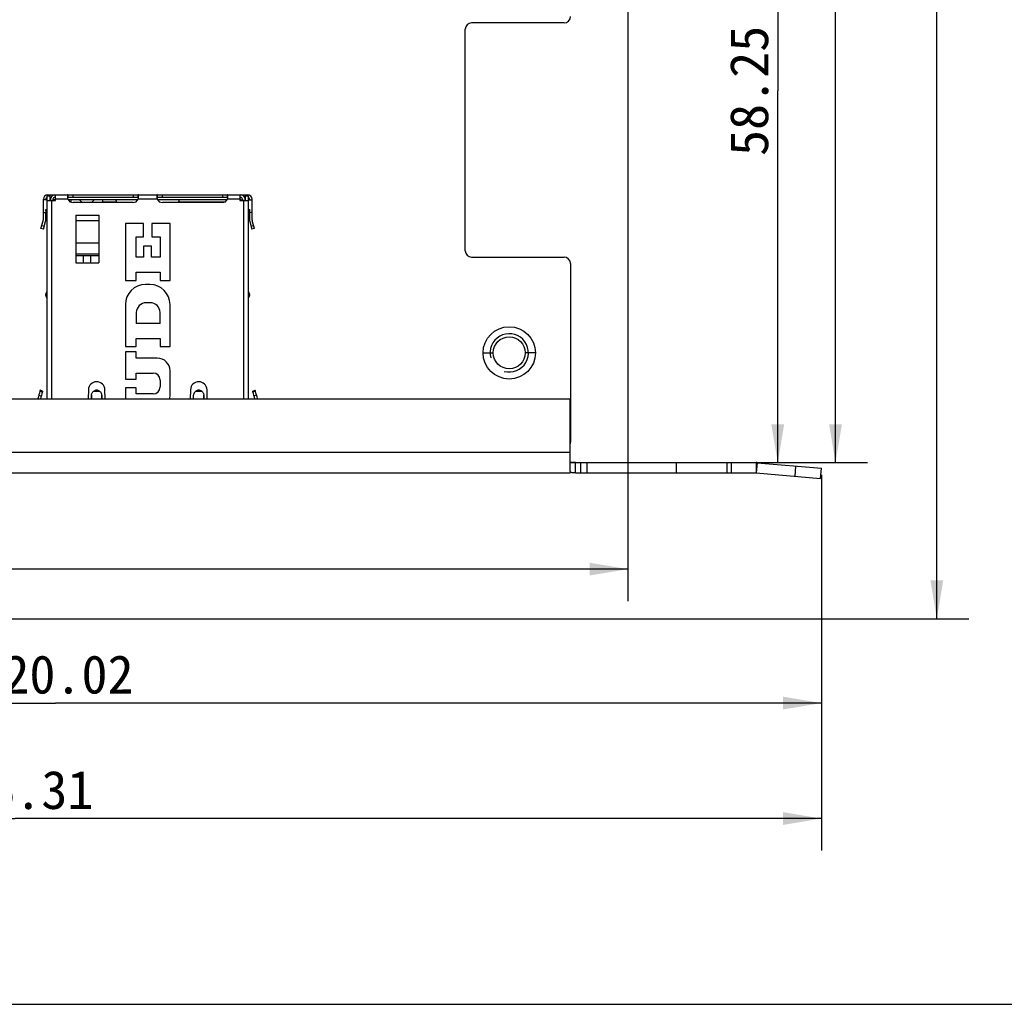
# Model space of a CAD drawing. Header units: millimetres. Extents: x 0 to 420, y 0 to 297.
# Tile 5 of 13: x 207 to 284, y 0 to 77. Entities that reach past the tile are written whole.
import ezdxf
from ezdxf.enums import TextEntityAlignment as Align

# ---------------------------------------------------------------- set-up
doc = ezdxf.new("R2010")
doc.units = ezdxf.units.MM
doc.header["$LTSCALE"] = 23.1
doc.layers.get('0').update_dxf_attribs({"linetype": 'CONTINUOUS'})
doc.layers.add('00_COMPONENTS', color=7, linetype='CONTINUOUS')
doc.layers.add('51__DRAFT_DIMS', color=7, linetype='CONTINUOUS')
doc.styles.get("Standard").update_dxf_attribs({"font": 'simfang.ttf'})
doc.dimstyles.new('DIMSTYLE_1', dxfattribs={"dimtxt": 3, "dimasz": 3, "dimexe": 2.5, "dimexo": 0.5, "dimgap": 0.75, "dimtad": 1, "dimdec": 1, "dimdsep": 46, "dimtxsty": 'STANDARD', "dimblk": '_FILLED', "dimblk1": '_FILLED', "dimblk2": '_FILLED', "dimcen": 0.09, "dimclrt": 3, "dimazin": 2, "dimtp": 0.5, "dimtm": 0.5, "dimtfac": 1, "dimtdec": 1, "dimtofl": 0, "dimtmove": 0, "dimatfit": 3, "dimldrblk": '_FILLED', "dimfxl": 1, "dimtolj": 1, "dimarcsym": 0})
doc.dimstyles.new('DIMSTYLE_2', dxfattribs={"dimtxt": 3, "dimasz": 3, "dimexe": 2.5, "dimexo": 0.5, "dimgap": 0.75, "dimtad": 1, "dimdsep": 46, "dimtxsty": 'STANDARD', "dimblk": '_FILLED', "dimblk1": '_FILLED', "dimblk2": '_FILLED', "dimcen": 0.09, "dimclrt": 3, "dimazin": 2, "dimtp": 0.5, "dimtm": 0.5, "dimtfac": 1, "dimtofl": 0, "dimtmove": 0, "dimatfit": 3, "dimldrblk": '_FILLED', "dimfxl": 1, "dimtolj": 1, "dimarcsym": 0})
doc.dimstyles.new('DIMSTYLE_3', dxfattribs={"dimtxt": 3, "dimasz": 3, "dimexe": 2.5, "dimexo": 0.5, "dimgap": 0.75, "dimtad": 1, "dimdsep": 46, "dimtxsty": 'STANDARD', "dimblk": '_FILLED', "dimblk1": '_FILLED', "dimblk2": '_FILLED', "dimcen": 0.09, "dimclrt": 3, "dimazin": 2, "dimtp": 0.3, "dimtm": 0.3, "dimtfac": 1, "dimtofl": 0, "dimtmove": 0, "dimatfit": 3, "dimldrblk": '_FILLED', "dimfxl": 1, "dimtolj": 1, "dimarcsym": 0})

# ---------------------------------------------------------------- blocks, each defined once
blk = doc.blocks.new('_FILLED')
at = {"color": 0, "linetype": 'ByBlock'}
blk.add_solid([(0, 0), (-1, 0.167), (-1, -0.167)], dxfattribs=at)
blk = doc.blocks.new('*D1')
at = {"layer": '51__DRAFT_DIMS', "color": 4}
for p, q in [((241.569, 211.182), (281.017, 211.182)), ((278.517, 211.182), (278.517, 120.692)), ((278.517, 30.202), (278.517, 120.692)), ((149.959, 30.202), (281.017, 30.202))]:
    blk.add_line(p, q, dxfattribs=at)
at = {"layer": '51__DRAFT_DIMS', "color": 4, "xscale": 3, "yscale": 3, "zscale": 3}
for p, rotation in [((278.517, 211.182), 90), ((278.517, 30.202), 270)]:
    blk.add_blockref('_FILLED', p, dxfattribs=dict(at, rotation=rotation))
at = {"layer": '51__DRAFT_DIMS', "color": 3}
blk.add_text('181', height=3, rotation=90, dxfattribs=at).set_placement((277.767, 120.692), align=Align.CENTER)
blk = doc.blocks.new('*D2')
at = {"layer": '51__DRAFT_DIMS', "color": 4}
for p, q in [((269.474, 41.489), (269.474, 21.097)), ((149.459, 30.202), (149.459, 21.097)), ((149.459, 23.597), (209.466, 23.597)), ((269.474, 23.597), (209.466, 23.597))]:
    blk.add_line(p, q, dxfattribs=at)
at = {"layer": '51__DRAFT_DIMS', "color": 4, "xscale": 3, "yscale": 3, "zscale": 3, "rotation": 180}
blk.add_blockref('_FILLED', (149.459, 23.597), dxfattribs=at)
at = {"layer": '51__DRAFT_DIMS', "color": 4, "xscale": 3, "yscale": 3, "zscale": 3}
blk.add_blockref('_FILLED', (269.474, 23.597), dxfattribs=at)
at = {"layer": '51__DRAFT_DIMS', "color": 3}
blk.add_text('120.02', height=3, dxfattribs=at).set_placement((209.466, 24.347), align=Align.CENTER)
blk = doc.blocks.new('*D3')
at = {"layer": '51__DRAFT_DIMS', "color": 4}
for p, q in [((254.319, 101.632), (254.319, 31.591)), ((143.169, 43.532), (143.169, 31.591)), ((143.169, 34.091), (198.744, 34.091)), ((254.319, 34.091), (198.744, 34.091))]:
    blk.add_line(p, q, dxfattribs=at)
at = {"layer": '51__DRAFT_DIMS', "color": 4, "xscale": 3, "yscale": 3, "zscale": 3, "rotation": 180}
blk.add_blockref('_FILLED', (143.169, 34.091), dxfattribs=at)
at = {"layer": '51__DRAFT_DIMS', "color": 4, "xscale": 3, "yscale": 3, "zscale": 3}
blk.add_blockref('_FILLED', (254.319, 34.091), dxfattribs=at)
at = {"layer": '51__DRAFT_DIMS', "color": 3}
blk.add_text('111.15', height=3, dxfattribs=at).set_placement((198.744, 34.841), align=Align.CENTER)
blk = doc.blocks.new('*D4')
at = {"layer": '51__DRAFT_DIMS', "color": 4}
for p, q in [((247.369, 100.682), (268.554, 100.682)), ((266.054, 100.682), (266.054, 71.557)), ((266.054, 42.432), (266.054, 71.557)), ((258.599, 42.432), (268.554, 42.432))]:
    blk.add_line(p, q, dxfattribs=at)
at = {"layer": '51__DRAFT_DIMS', "color": 4, "xscale": 3, "yscale": 3, "zscale": 3}
for p, rotation in [((266.054, 100.682), 90), ((266.054, 42.432), 270)]:
    blk.add_blockref('_FILLED', p, dxfattribs=dict(at, rotation=rotation))
at = {"layer": '51__DRAFT_DIMS', "color": 3}
blk.add_text('58.25', height=3, rotation=90, dxfattribs=at).set_placement((265.304, 71.557), align=Align.CENTER)
blk = doc.blocks.new('*D5')
at = {"layer": '51__DRAFT_DIMS', "color": 4}
for p, q in [((143.169, 43.532), (143.169, 12.052)), ((269.474, 41.489), (269.474, 12.052)), ((143.169, 14.552), (206.321, 14.552)), ((269.474, 14.552), (206.321, 14.552))]:
    blk.add_line(p, q, dxfattribs=at)
at = {"layer": '51__DRAFT_DIMS', "color": 4, "xscale": 3, "yscale": 3, "zscale": 3, "rotation": 180}
blk.add_blockref('_FILLED', (143.169, 14.552), dxfattribs=at)
at = {"layer": '51__DRAFT_DIMS', "color": 4, "xscale": 3, "yscale": 3, "zscale": 3}
blk.add_blockref('_FILLED', (269.474, 14.552), dxfattribs=at)
at = {"layer": '51__DRAFT_DIMS', "color": 3}
blk.add_text('126.31', height=3, dxfattribs=at).set_placement((206.321, 15.302), align=Align.CENTER)
blk = doc.blocks.new('*D6')
at = {"layer": '51__DRAFT_DIMS', "color": 4}
for p, q in [((241.569, 211.182), (273.078, 211.182)), ((270.578, 211.182), (270.578, 126.807)), ((270.578, 42.432), (270.578, 126.807)), ((262.562, 42.432), (273.078, 42.432))]:
    blk.add_line(p, q, dxfattribs=at)
at = {"layer": '51__DRAFT_DIMS', "color": 4, "xscale": 3, "yscale": 3, "zscale": 3}
for p, rotation in [((270.578, 211.182), 90), ((270.578, 42.432), 270)]:
    blk.add_blockref('_FILLED', p, dxfattribs=dict(at, rotation=rotation))
at = {"layer": '51__DRAFT_DIMS', "color": 3}
blk.add_text('168.75', height=3, rotation=90, dxfattribs=at).set_placement((269.828, 126.807), align=Align.CENTER)

msp = doc.modelspace()

# ---------------------------------------------------------------- linework, layer by layer
at = {"color": 7}
msp.add_line((0, 0), (420, 0), dxfattribs=at)
at = {"layer": '00_COMPONENTS', "color": 7}
for p, q in [((241.569, 59.032), (241.569, 76.382)), ((249.319, 76.882), (242.069, 76.882)), ((208.819, 63.322), (209.019, 63.322)), ((208.819, 47.432), (208.819, 63.322)), ((208.869, 63.412), (224.519, 63.412)), ((209.019, 63.322), (209.019, 62.962)), ((209.469, 62.962), (209.469, 63.412)), ((210.439, 63.412), (210.439, 63.212)), ((215.948, 63.212), (215.948, 63.412)), ((217.439, 63.412), (217.439, 63.212)), ((222.948, 63.212), (222.948, 63.412)), ((223.919, 63.412), (223.919, 62.962)), ((224.369, 63.322), (224.569, 63.322)), ((224.369, 62.962), (224.369, 63.322)), ((224.569, 63.322), (224.569, 47.432)), ((208.519, 61.459), (208.519, 63.062)), ((208.819, 63.032), (208.519, 63.032)), ((208.719, 63.032), (208.719, 63.062)), ((208.819, 62.962), (209.469, 62.962)), ((209.019, 63.212), (209.103, 63.212)), ((209.069, 63.032), (209.019, 63.032)), ((209.069, 63.062), (209.069, 62.962)), ((209.269, 63.062), (209.269, 62.962)), ((209.469, 63.032), (209.269, 63.032)), ((209.419, 63.212), (209.469, 63.212)), ((215.948, 63.212), (210.439, 63.212)), ((210.451, 63.037), (215.936, 63.037)), ((210.709, 62.837), (210.682, 62.837)), ((210.709, 62.828), (210.709, 63.037)), ((215.544, 62.807), (210.844, 62.807)), ((211.334, 63.037), (211.564, 62.807)), ((212.304, 62.807), (212.534, 63.037)), ((213.159, 63.037), (213.159, 62.807)), ((214.269, 62.837), (213.159, 62.837)), ((214.28, 62.807), (214.194, 63.037)), ((222.948, 63.212), (217.439, 63.212)), ((217.451, 63.037), (222.936, 63.037)), ((222.544, 62.807), (217.844, 62.807)), ((219.107, 62.807), (219.194, 63.037)), ((222.705, 62.837), (219.119, 62.837)), ((223.919, 63.212), (223.969, 63.212)), ((223.979, 63.037), (223.919, 63.037)), ((223.919, 63.032), (224.119, 63.032)), ((223.919, 62.962), (224.569, 62.962)), ((223.979, 63.037), (223.979, 63.032)), ((224.119, 63.062), (224.119, 62.962)), ((224.285, 63.212), (224.369, 63.212)), ((224.319, 62.962), (224.319, 63.062)), ((224.319, 63.032), (224.369, 63.032)), ((224.569, 63.032), (224.869, 63.032)), ((224.669, 63.062), (224.669, 63.032)), ((224.869, 61.459), (224.869, 63.062)), ((208.519, 62.032), (208.765, 62.032)), ((208.819, 62.292), (208.683, 62.238)), ((208.819, 62.26), (208.683, 62.238)), ((208.819, 61.899), (208.683, 62.238)), ((208.719, 61.459), (208.719, 62.032)), ((211.069, 61.816), (211.069, 58.082)), ((212.869, 61.816), (212.869, 58.082)), ((224.704, 62.238), (224.569, 62.292)), ((224.569, 62.26), (224.704, 62.238)), ((224.569, 62.26), (224.704, 62.238)), ((224.704, 62.238), (224.569, 61.899)), ((224.869, 62.032), (224.622, 62.032)), ((224.669, 62.032), (224.669, 61.459)), ((208.334, 60.776), (208.507, 61.375)), ((208.526, 60.72), (208.699, 61.32)), ((216.364, 61.162), (214.944, 61.162)), ((214.944, 61.162), (214.944, 56.702)), ((216.364, 60.118), (216.364, 61.162)), ((218.444, 61.162), (217.024, 61.162)), ((217.024, 61.162), (217.024, 60.118)), ((218.444, 56.702), (218.444, 61.162)), ((224.688, 61.32), (224.861, 60.72)), ((225.054, 60.776), (224.88, 61.375)), ((208.526, 60.72), (208.334, 60.776)), ((225.054, 60.776), (224.861, 60.72)), ((215.804, 60.118), (216.364, 60.118)), ((215.804, 58.522), (215.804, 60.118)), ((216.984, 59.402), (216.364, 59.402)), ((216.364, 59.402), (216.364, 58.522)), ((216.984, 58.522), (216.984, 59.402)), ((217.024, 60.118), (217.664, 60.118)), ((217.664, 60.118), (217.664, 58.522)), ((211.069, 58.782), (212.869, 58.782)), ((211.069, 58.649), (212.869, 58.649)), ((211.634, 58.649), (211.634, 58.082)), ((212.234, 58.082), (212.234, 58.649)), ((211.069, 58.082), (212.869, 58.082)), ((216.364, 58.522), (215.804, 58.522)), ((217.664, 58.522), (216.984, 58.522)), ((242.069, 58.532), (249.319, 58.532)), ((249.819, 58.032), (249.819, 44.032)), ((215.804, 57.342), (217.664, 57.342)), ((215.804, 56.702), (215.804, 57.342)), ((217.664, 57.342), (217.664, 56.702)), ((214.944, 56.702), (215.804, 56.702)), ((216.874, 56.382), (216.514, 56.382)), ((217.664, 56.702), (218.444, 56.702)), ((208.719, 55.522), (208.719, 55.622)), ((224.669, 55.622), (224.669, 55.522)), ((214.944, 54.812), (214.944, 51.522)), ((216.884, 54.962), (216.584, 54.962)), ((218.444, 51.522), (218.444, 54.812)), ((215.804, 54.182), (215.804, 53.342)), ((217.664, 53.342), (217.664, 54.182)), ((217.664, 53.342), (215.804, 53.342)), ((215.804, 52.162), (217.664, 52.162)), ((215.804, 51.522), (215.804, 52.162)), ((217.664, 52.162), (217.664, 51.522)), ((214.944, 51.522), (215.804, 51.522)), ((215.804, 51.102), (214.944, 51.102)), ((214.944, 51.102), (214.944, 48.972)), ((215.804, 50.622), (215.804, 51.102)), ((217.664, 51.522), (218.444, 51.522)), ((217.444, 50.622), (215.804, 50.622)), ((215.804, 49.452), (217.114, 49.452)), ((215.804, 48.972), (215.804, 49.452)), ((218.444, 47.642), (218.444, 49.622)), ((214.944, 48.972), (215.804, 48.972)), ((217.664, 48.902), (217.664, 48.362)), ((208.274, 48.102), (208.253, 48.032)), ((208.253, 48.032), (208.445, 47.974)), ((208.466, 48.044), (208.274, 48.102)), ((208.466, 48.044), (208.445, 47.974)), ((212.044, 48.142), (212.022, 47.432)), ((213.365, 47.432), (213.343, 48.142)), ((215.804, 48.292), (214.944, 48.292)), ((214.944, 48.292), (214.944, 47.432)), ((215.804, 47.812), (215.804, 48.292)), ((220.044, 48.142), (220.022, 47.432)), ((221.365, 47.432), (221.343, 48.142)), ((224.921, 48.044), (225.113, 48.102)), ((224.943, 47.974), (224.921, 48.044)), ((224.943, 47.974), (225.134, 48.032)), ((225.134, 48.032), (225.113, 48.102)), ((155.199, 47.432), (249.799, 47.432)), ((208.165, 47.726), (208.358, 47.674)), ((212.294, 47.726), (212.285, 47.432)), ((212.285, 47.432), (212.292, 47.674)), ((212.292, 47.674), (212.293, 47.708)), ((213.094, 47.726), (213.094, 47.707)), ((213.094, 47.726), (213.094, 47.707)), ((213.103, 47.432), (213.094, 47.726)), ((213.094, 47.707), (213.095, 47.674)), ((213.095, 47.674), (213.103, 47.432)), ((217.114, 47.812), (215.804, 47.812)), ((220.285, 47.432), (220.294, 47.726)), ((221.094, 47.726), (221.094, 47.707)), ((221.094, 47.726), (221.094, 47.707)), ((221.103, 47.432), (221.094, 47.726)), ((221.094, 47.707), (221.103, 47.432)), ((225.222, 47.726), (225.029, 47.674)), ((249.799, 41.746), (249.799, 47.432)), ((249.799, 42.432), (264.374, 42.432)), ((250.199, 41.632), (250.199, 42.432)), ((258.099, 42.432), (258.099, 41.632)), ((264.443, 42.429), (269.474, 41.989)), ((269.404, 41.192), (269.474, 41.989)), ((155.199, 41.632), (249.799, 41.632)), ((250.199, 41.632), (264.374, 41.632)), ((264.374, 41.632), (269.404, 41.192))]:
    msp.add_line(p, q, dxfattribs=at)
at = {"layer": '00_COMPONENTS', "color": 4}
for p, q in [((210.844, 63.212), (210.844, 63.412)), ((215.544, 63.412), (215.544, 63.212)), ((217.844, 63.212), (217.844, 63.412)), ((222.544, 63.412), (222.544, 63.212)), ((209.169, 62.962), (209.169, 47.432)), ((210.438, 63.062), (209.469, 63.062)), ((217.438, 63.062), (215.949, 63.062)), ((223.919, 63.062), (222.949, 63.062)), ((224.219, 47.432), (224.219, 62.962)), ((211.069, 61.816), (212.869, 61.816)), ((208.403, 61.016), (208.595, 60.961)), ((212.869, 61.373), (211.069, 61.373)), ((224.792, 60.961), (224.984, 61.016)), ((212.869, 59.615), (211.069, 59.615)), ((242.969, 51.032), (243.769, 51.032)), ((247.069, 51.032), (246.269, 51.032)), ((212.463, 48.032), (212.924, 48.032)), ((220.463, 48.032), (220.924, 48.032)), ((249.799, 43.232), (155.199, 43.232)), ((250.596, 42.432), (250.596, 41.632)), ((251.093, 42.432), (251.093, 41.632)), ((262.062, 42.432), (262.062, 41.632)), ((262.416, 42.432), (262.416, 41.632)), ((264.374, 42.432), (264.374, 41.632)), ((264.443, 42.429), (264.374, 41.632)), ((267.412, 41.367), (267.481, 42.163))]:
    msp.add_line(p, q, dxfattribs=at)
at = {"layer": '00_COMPONENTS', "color": 7}
for radius in [2.05, 1.25]:
    msp.add_circle((245.019, 51.032), radius, dxfattribs=at)
for centre, radius, start, end in [((249.319, 77.382), 0.5, 270, 360), ((242.069, 76.382), 0.5, 90, 180), ((208.869, 63.062), 0.35, 90, 180), ((209.419, 63.062), 0.35, 90, 180), ((223.969, 63.062), 0.35, 0, 90), ((224.519, 63.062), 0.35, 0, 90), ((208.869, 63.062), 0.15, 109.48046, 180), ((209.419, 63.062), 0.15, 90, 180), ((211.574, 63.343), 1.169, 186.41673, 187.05842), ((211.691, 63.358), 1.288, 187.09438, 193.29371), ((210.844, 63.257), 0.45, 205.68629, 270), ((215.544, 63.257), 0.45, 270, 334.31371), ((214.686, 63.36), 1.298, 346.73019, 352.88121), ((214.813, 63.343), 1.17, 352.941, 353.58345), ((218.574, 63.343), 1.169, 186.41673, 187.05842), ((218.691, 63.358), 1.288, 187.09438, 193.29371), ((217.844, 63.257), 0.45, 205.68629, 270), ((222.544, 63.257), 0.45, 270, 334.31371), ((221.686, 63.36), 1.298, 346.73019, 352.88121), ((221.813, 63.343), 1.17, 352.941, 353.58345), ((223.969, 63.062), 0.15, 0, 90), ((224.519, 63.062), 0.15, 0, 70.51954), ((208.219, 61.459), 0.3, 343.8775, 360), ((208.219, 61.459), 0.5, 343.8775, 360), ((225.169, 61.459), 0.5, 180, 196.1225), ((225.169, 61.459), 0.3, 180, 196.1225), ((242.069, 59.032), 0.5, 180, 270), ((249.319, 58.032), 0.5, 0, 90), ((216.514, 54.812), 1.57, 90, 180), ((216.874, 54.812), 1.57, 0, 90), ((208.969, 55.622), 0.25, 126.8699, 180), ((224.419, 55.622), 0.25, 0, 53.1301), ((208.969, 55.522), 0.25, 180, 233.1301), ((216.584, 54.182), 0.78, 90, 180), ((216.884, 54.182), 0.78, 0, 90), ((224.419, 55.522), 0.25, 306.8699, 360), ((217.444, 49.622), 1, 0, 90), ((217.114, 48.902), 0.55, 0, 90), ((212.694, 48.122), 0.65, 1.75035, 178.24965), ((220.694, 48.122), 0.65, 1.75035, 178.24965), ((217.819, 45.117), 10, 163.05, 166.61187), ((217.819, 45.117), 9.8, 163.05, 166.33398), ((217.114, 48.362), 0.55, 270, 360), ((215.568, 45.117), 9.8, 13.66602, 16.95), ((215.568, 45.117), 10, 13.38813, 16.95), ((217.444, 47.642), 1, 347.876, 360), ((249.319, 44.032), 0.5, 343.75283, 360), ((264.374, 41.632), 0.8, 85, 90)]:
    msp.add_arc(centre, radius, start, end, dxfattribs=at)
at = {"layer": '00_COMPONENTS', "color": 4}
msp.add_arc((245.019, 51.032), 1.5, 255, 195, dxfattribs=at)
at = {"layer": '00_COMPONENTS', "color": 7}
for points, knots in [([(210.439, 63.412), (210.437, 63.412), (210.431, 63.411), (210.424, 63.405), (210.418, 63.397), (210.414, 63.385), (210.41, 63.37), (210.407, 63.344), (210.406, 63.323), (210.406, 63.308)], [0, 0, 0, 0, 0.067258, 0.138904, 0.225451, 0.332931, 0.463976, 0.61928, 1, 1, 1, 1]), ([(210.406, 63.308), (210.406, 63.301), (210.407, 63.269), (210.409, 63.237), (210.412, 63.212)], [0, 0, 0, 0, 0.227016, 1, 1, 1, 1]), ([(215.981, 63.308), (215.981, 63.323), (215.981, 63.344), (215.977, 63.37), (215.973, 63.385), (215.969, 63.397), (215.963, 63.405), (215.956, 63.411), (215.95, 63.412), (215.948, 63.412)], [0, 0, 0, 0, 0.380723, 0.536029, 0.667073, 0.774552, 0.861097, 0.932742, 1, 1, 1, 1]), ([(215.975, 63.212), (215.976, 63.221), (215.979, 63.253), (215.981, 63.285), (215.981, 63.308)], [0, 0, 0, 0, 0.271299, 1, 1, 1, 1]), ([(217.439, 63.412), (217.437, 63.412), (217.431, 63.411), (217.424, 63.405), (217.418, 63.397), (217.414, 63.385), (217.41, 63.37), (217.407, 63.344), (217.406, 63.323), (217.406, 63.308)], [0, 0, 0, 0, 0.067258, 0.138904, 0.225451, 0.332931, 0.463976, 0.61928, 1, 1, 1, 1]), ([(217.406, 63.308), (217.406, 63.301), (217.407, 63.269), (217.409, 63.237), (217.412, 63.212)], [0, 0, 0, 0, 0.227016, 1, 1, 1, 1]), ([(222.981, 63.308), (222.981, 63.323), (222.981, 63.344), (222.977, 63.37), (222.973, 63.385), (222.969, 63.397), (222.963, 63.405), (222.956, 63.411), (222.95, 63.412), (222.948, 63.412)], [0, 0, 0, 0, 0.380723, 0.536029, 0.667073, 0.774552, 0.861097, 0.932742, 1, 1, 1, 1]), ([(222.975, 63.212), (222.976, 63.221), (222.979, 63.253), (222.981, 63.285), (222.981, 63.308)], [0, 0, 0, 0, 0.271299, 1, 1, 1, 1]), ([(210.439, 63.212), (210.434, 63.212), (210.424, 63.211), (210.416, 63.203), (210.413, 63.199)], [0, 0, 0, 0, 0.509022, 1, 1, 1, 1]), ([(215.974, 63.199), (215.971, 63.203), (215.963, 63.211), (215.953, 63.212), (215.948, 63.212)], [0, 0, 0, 0, 0.490979, 1, 1, 1, 1]), ([(217.439, 63.212), (217.434, 63.212), (217.424, 63.211), (217.416, 63.203), (217.413, 63.199)], [0, 0, 0, 0, 0.509022, 1, 1, 1, 1]), ([(222.974, 63.199), (222.971, 63.203), (222.963, 63.211), (222.953, 63.212), (222.948, 63.212)], [0, 0, 0, 0, 0.490979, 1, 1, 1, 1]), ([(212.294, 47.726), (212.298, 47.756), (212.312, 47.814), (212.348, 47.896), (212.399, 47.97), (212.441, 48.013), (212.463, 48.032)], [0, 0, 0, 0, 0.248809, 0.498003, 0.748258, 1, 1, 1, 1]), ([(212.924, 48.032), (212.89, 48.055), (212.816, 48.09), (212.694, 48.108), (212.571, 48.09), (212.497, 48.055), (212.463, 48.032)], [0, 0, 0, 0, 0.24907, 0.5, 0.75093, 1, 1, 1, 1]), ([(212.924, 48.032), (212.946, 48.013), (212.988, 47.97), (213.039, 47.896), (213.075, 47.814), (213.089, 47.756), (213.094, 47.726)], [0, 0, 0, 0, 0.251742, 0.501997, 0.751191, 1, 1, 1, 1]), ([(220.294, 47.726), (220.298, 47.756), (220.312, 47.814), (220.348, 47.896), (220.399, 47.97), (220.441, 48.013), (220.463, 48.032)], [0, 0, 0, 0, 0.248809, 0.498003, 0.748258, 1, 1, 1, 1]), ([(220.924, 48.032), (220.89, 48.055), (220.816, 48.09), (220.694, 48.108), (220.571, 48.09), (220.497, 48.055), (220.463, 48.032)], [0, 0, 0, 0, 0.24907, 0.5, 0.75093, 1, 1, 1, 1]), ([(220.924, 48.032), (220.946, 48.013), (220.988, 47.97), (221.039, 47.896), (221.075, 47.814), (221.089, 47.756), (221.094, 47.726)], [0, 0, 0, 0, 0.251742, 0.501997, 0.751191, 1, 1, 1, 1]), ([(250.199, 42.432), (250.14, 42.432), (250.057, 42.432), (249.955, 42.434), (249.897, 42.438), (249.854, 42.447), (249.825, 42.456), (249.803, 42.468), (249.8, 42.482), (249.799, 42.489)], [0, 0, 0, 0, 0.417208, 0.594917, 0.727792, 0.831908, 0.905719, 0.94939, 1, 1, 1, 1]), ([(250.199, 41.632), (250.178, 41.632), (250.136, 41.632), (250.062, 41.633), (249.978, 41.634), (249.894, 41.643), (249.817, 41.673), (249.801, 41.723), (249.799, 41.746)], [0, 0, 0, 0, 0.137592, 0.277199, 0.490323, 0.688968, 0.845817, 1, 1, 1, 1])]:
    msp.add_open_spline(points, degree=3, knots=knots, dxfattribs=at)

# ---------------------------------------------------------------- dimensions: what is measured, and where the dimension line sits
at = {"layer": '51__DRAFT_DIMS', "color": 4}
for base, p1, p2, angle, dimstyle, picture, middle in [((278.517, 30.202), (241.069, 211.182), (149.459, 30.202), 270, 'DIMSTYLE_1', '*D1', (278.517, 120.686)), ((270.578, 211.182), (262.062, 42.432), (241.069, 211.182), 90, 'DIMSTYLE_2', '*D6', (270.578, 126.881)), ((143.169, 34.091), (254.319, 102.132), (143.169, 44.032), 180, 'DIMSTYLE_3', '*D3', (198.817, 34.091)), ((266.054, 100.682), (258.099, 42.432), (246.869, 100.682), 90, 'DIMSTYLE_3', '*D4', (266.054, 71.51))]:
    dim = msp.add_linear_dim(base=base, p1=p1, p2=p2, angle=angle, dimstyle=dimstyle, dxfattribs=at)
    dim.commit()
    dim.dimension.update_dxf_attribs({"geometry": picture, "text_midpoint": middle, "dimtype": 160})
for base, p1, picture, middle in [((269.4737, 14.5524), (143.1686, 44.0323), '*D5', (206.3065, 14.5524)), ((269.4737, 23.5973), (149.4586, 30.7023), '*D2', (209.5394, 23.5973))]:
    dim = msp.add_linear_dim(base=base, p1=p1, p2=(269.4737, 41.9892), dimstyle='DIMSTYLE_2', dxfattribs=at)
    dim.commit()
    dim.dimension.update_dxf_attribs({"geometry": picture, "text_midpoint": middle, "dimtype": 160})

doc.saveas('drawing.dxf')
